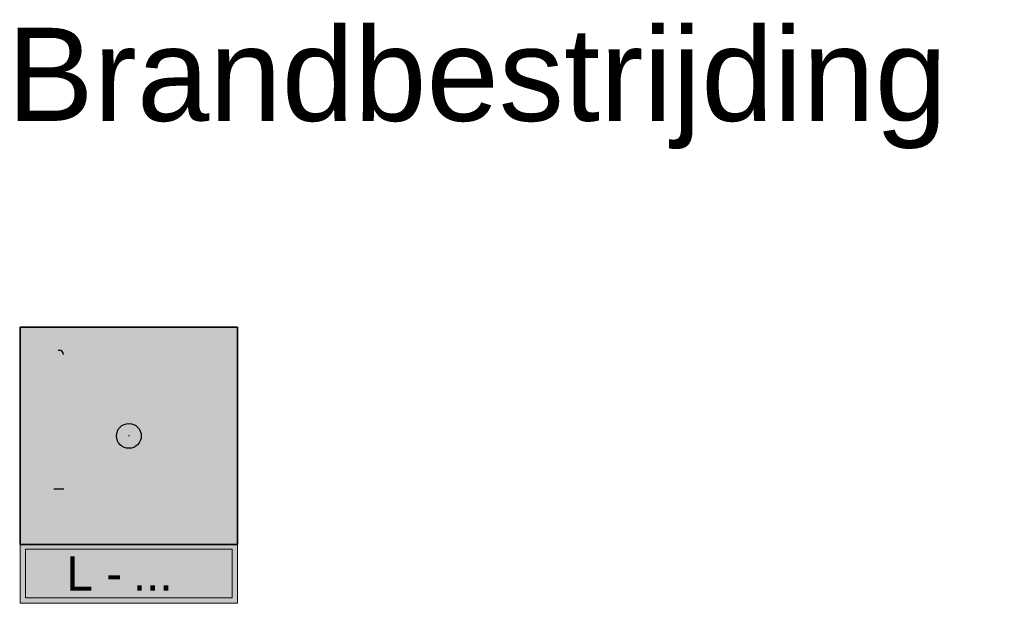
# Model space of a CAD drawing. Header units: millimetres. Extents: x -20879 to 80472, y -12121 to 39016.
# Tile 18 of 63: x -20879 to -17708, y 29477 to 31355. Entities that reach past the tile are written whole.
import ezdxf
from ezdxf.enums import TextEntityAlignment as Align

# ---------------------------------------------------------------- set-up
doc = ezdxf.new("R2010")
doc.units = ezdxf.units.MM
for name, color, linetype in [('DVD-VB-V_TEXT', 7, 'Continuous'), ('FL8222--_BSLH', 7, 'Continuous'), ('RVB-VB-RBI_Tekst', 7, 'Continuous')]:
    doc.layers.add(name, color=color, linetype=linetype)
doc.layers.add('RVB-VB-V_Aanwijslijn', color=7, linetype='Continuous', true_color=0xff0001)
doc.styles.add('DVD_ALG 1.8mm_RE', font='arial.ttf', dxfattribs={"height": 1.8})

# ---------------------------------------------------------------- blocks, each defined once
blk = doc.blocks.new('RVB_BSLH_001_v05_Icon')
at = {"layer": 'FL8222--_BSLH', "true_color": 0xbd3632}
h = blk.add_hatch(color=15, dxfattribs=at)
h.paths.add_polyline_path([(3.499999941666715, 3.498196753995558), (-3.5, 3.498196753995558), (-3.5, -3.5), (3.499999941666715, -3.5)])
h.paths.add_polyline_path([(0.01380324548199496, -1.10210496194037), (-0.1993284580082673, -1.10210496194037), (-0.1993284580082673, 2.958775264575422), (-0.00105400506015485, 2.958775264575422), (0.132788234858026, 2.827447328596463), (0.132788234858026, 1.006380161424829), (0.2418937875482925, 1.006380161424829, -11.93586931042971), (0.24779942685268, 0.8502901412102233), (0.132788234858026, 0.8502901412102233), (0.132788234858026, -0.9509673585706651)], flags=16)
h.paths.add_polyline_path([(1.199661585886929, -1.65643283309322, 0.1216188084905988), (1.631409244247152, -1.964363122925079, 0.05371086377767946), (2.144855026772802, -2.106560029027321, 0.09186446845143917), (2.510413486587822, -2.099116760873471, 0.003575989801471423), (2.868604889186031, -2.022499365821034), (2.868604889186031, -2.774320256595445), (2.446726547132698, -2.771856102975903, -0.0938471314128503), (1.889954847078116, -2.66305228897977, -0.1142096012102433), (1.544871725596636, -2.423114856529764, -0.07084371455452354), (1.366017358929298, -2.158485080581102, -0.0665618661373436)], flags=16)
h.paths.add_polyline_path([(-0.4553683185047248, -0.9162642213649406), (-0.4842291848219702, -0.9162642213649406, -0.4142135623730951), (-0.6297765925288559, -0.770716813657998), (-0.6297765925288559, 2.6175714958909, -0.4142135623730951), (-0.4842291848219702, 2.763118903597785), (-0.4553683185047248, 2.763118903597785, -0.4142135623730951), (-0.3098209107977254, 2.6175714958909), (-0.3098209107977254, -0.770716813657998, -0.4142135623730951)], flags=16)
h.paths.add_polyline_path([(0.630543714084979, -0.872400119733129, -0.1409467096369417), (1.155052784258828, -0.6968101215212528, -0.1866777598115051), (1.823194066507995, -1.025736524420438, 0.0623995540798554), (2.200489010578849, -1.381895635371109, 0.06734179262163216), (2.868604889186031, -1.646550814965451, -0.1940474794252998), (2.262372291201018, -1.872846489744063, -0.1846827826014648), (1.578175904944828, -1.623052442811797, 0.009480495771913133), (1.08089954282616, -1.070269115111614, 0.1122667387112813)], flags=16)
h.paths.add_polyline_path([(-0.9002360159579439, -0.9162642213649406), (-0.929096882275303, -0.9162642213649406, -0.4142135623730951), (-1.074644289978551, -0.770716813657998), (-1.074644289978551, 2.6175714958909, -0.4142135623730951), (-0.929096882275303, 2.763118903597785), (-0.9002360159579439, 2.763118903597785, -0.4142135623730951), (-0.7546886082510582, 2.6175714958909), (-0.7546886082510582, -0.770716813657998, -0.4142135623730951)], flags=16)
h.paths.add_polyline_path([(-1.349119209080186, -0.9162642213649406), (-1.377980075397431, -0.9162642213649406, -0.4142135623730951), (-1.523527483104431, -0.770716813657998), (-1.523527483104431, 2.6175714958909, -0.4142135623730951), (-1.377980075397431, 2.763118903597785), (-1.349119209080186, 2.763118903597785, -0.4142135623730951), (-1.2035718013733, 2.6175714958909), (-1.2035718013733, -0.770716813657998, -0.4142135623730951)], flags=16)
h.paths.add_polyline_path([(-1.798814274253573, -0.9162642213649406), (-1.827675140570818, -0.9162642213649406, -0.4142135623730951), (-1.973222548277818, -0.770716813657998), (-1.973222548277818, 2.6175714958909, -0.4142135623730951), (-1.827675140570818, 2.763118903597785), (-1.798814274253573, 2.763118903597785, -0.4142135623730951), (-1.653266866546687, 2.6175714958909), (-1.653266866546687, -0.770716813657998, -0.4142135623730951)], flags=16)
h.paths.add_polyline_path([(-2.177171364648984, -2.35580293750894), (-2.358126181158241, -2.353318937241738), (-2.417579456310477, -1.976701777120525, -0.2325100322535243), (-2.421808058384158, -1.956015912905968, -0.1307766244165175), (-2.405185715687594, -1.949476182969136), (-2.122646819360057, -1.949503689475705, -0.06558236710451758), (-2.097030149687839, -1.952743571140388)], flags=16)
h.paths.add_polyline_path([(-2.095345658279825, -1.709118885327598), (-2.420042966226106, -1.709118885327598), (-2.421438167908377, 2.617477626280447, -0.4144024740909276), (-2.275890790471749, 2.763118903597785), (-2.24702992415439, 2.763118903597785, -0.4142135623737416), (-2.101482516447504, 2.6175714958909)], flags=16)
h.paths.add_polyline_path([(1.315298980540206, -0.07971746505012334, -0.1347140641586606), (1.199661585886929, 0.6399805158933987, 0.07240769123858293), (1.807088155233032, -0.03768713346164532, 0.1267654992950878), (2.770826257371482, -0.4952321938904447), (2.868604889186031, -0.4964769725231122), (2.868604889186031, -1.273091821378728, -0.1218419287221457), (1.784809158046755, -0.7499799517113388, -0.09222197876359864)], flags=16)
h.paths.add_polyline_path([(0.3474089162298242, 0.8502901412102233), (0.6037249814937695, 0.8502901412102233), (0.6037249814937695, 0.5881392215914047, 0.1216594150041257), (0.7821643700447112, 0.5810263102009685), (0.7821643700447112, 0.8502901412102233), (1.067280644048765, 0.8502901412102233, -0.7691851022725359)], flags=0)
h.paths.add_polyline_path([(-2.536539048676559, -1.104568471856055), (-2.74967075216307, -1.104568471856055), (-2.868655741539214, -0.9534308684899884), (-2.868655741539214, 2.824983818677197), (-2.73481350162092, 2.956311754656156), (-2.536539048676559, 2.956311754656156)], flags=16)
h.paths.add_polyline_path([(1.523189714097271, 0.6795593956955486, -0.04219242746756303), (1.286262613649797, 1.451220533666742, 0.1368720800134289), (1.006644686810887, 1.782636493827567, -0.1116676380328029), (1.311005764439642, 1.770264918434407, -0.1509486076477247), (1.809552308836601, 1.358446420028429, 0.01565862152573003), (2.191839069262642, 0.5713525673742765, 0.1651040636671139), (2.868604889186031, -0.08714803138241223, -0.1993227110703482), (2.152298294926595, -0.0302692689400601, -0.171723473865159)], flags=16)
h.paths.add_polyline_path([(0.3398988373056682, 1.006380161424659, -0.289048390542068), (0.6037249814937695, 1.303528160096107), (0.6037249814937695, 1.006380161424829)], flags=0)
h.paths.add_polyline_path([(0.7821643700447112, 1.006380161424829), (0.7821643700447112, 1.310641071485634, -0.3107609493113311), (1.074790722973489, 1.006380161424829)], flags=0)
h.paths.add_polyline_path([(2.301938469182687, 0.8050915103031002, -0.1381231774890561), (2.061937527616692, 1.401759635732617, -0.09032748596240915), (2.12755514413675, 2.148652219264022, 0.06095395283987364), (2.429375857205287, 1.437629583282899, 0.1875304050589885), (2.868604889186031, 1.045600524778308), (2.868604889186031, 0.2640573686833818, -0.08319406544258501)], flags=16)
at = {"layer": 'FL8222--_BSLH', "true_color": 0xf4f8f4}
h = blk.add_hatch(color=7, dxfattribs=at)
h.paths.add_polyline_path([(-2.536539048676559, 2.956311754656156), (-2.73481350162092, 2.956311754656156), (-2.868655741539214, 2.824983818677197), (-2.868655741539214, -0.9534308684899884), (-2.74967075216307, -1.104568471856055), (-2.536539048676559, -1.104568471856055)])
h.paths.add_polyline_path([(-2.101483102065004, 2.617984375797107, 0.4133829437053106), (-2.24702992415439, 2.763118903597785), (-2.275890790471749, 2.763118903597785, 0.4142135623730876), (-2.421438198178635, 2.6175714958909), (-2.420042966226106, -1.709118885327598), (-2.095345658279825, -1.709118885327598)])
h.paths.add_polyline_path([(-2.098466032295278, -1.959965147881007, 0.2148692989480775), (-2.100320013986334, -1.951939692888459, 0.05434311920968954), (-2.121605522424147, -1.949503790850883), (-2.405185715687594, -1.949476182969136, 0.1307766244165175), (-2.421808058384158, -1.956015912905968, 0.2325100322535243), (-2.417579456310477, -1.976701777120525), (-2.358126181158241, -2.353318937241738), (-2.177171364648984, -2.35580293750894)])
h.paths.add_polyline_path([(-1.653266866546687, 2.6175714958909, 0.4142135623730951), (-1.798814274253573, 2.763118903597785), (-1.827675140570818, 2.763118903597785, 0.4142135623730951), (-1.973222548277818, 2.6175714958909), (-1.973222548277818, -0.770716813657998, 0.4142135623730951), (-1.827675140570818, -0.9162642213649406), (-1.798814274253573, -0.9162642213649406, 0.4142135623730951), (-1.653266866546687, -0.770716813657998)])
h.paths.add_polyline_path([(-1.2035718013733, 2.6175714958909, 0.4142135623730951), (-1.349119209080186, 2.763118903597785), (-1.377980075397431, 2.763118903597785, 0.4142135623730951), (-1.523527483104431, 2.6175714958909), (-1.523527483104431, -0.770716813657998, 0.4142135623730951), (-1.377980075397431, -0.9162642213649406), (-1.349119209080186, -0.9162642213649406, 0.4142135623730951), (-1.2035718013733, -0.770716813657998)])
h.paths.add_polyline_path([(-0.7546886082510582, 2.6175714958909, 0.4142135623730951), (-0.9002360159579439, 2.763118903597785), (-0.929096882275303, 2.763118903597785, 0.4142135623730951), (-1.074644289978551, 2.6175714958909), (-1.074644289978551, -0.770716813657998, 0.4142135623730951), (-0.929096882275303, -0.9162642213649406), (-0.9002360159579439, -0.9162642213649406, 0.4142135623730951), (-0.7546886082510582, -0.770716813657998)])
h.paths.add_polyline_path([(-0.3098209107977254, 2.6175714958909, 0.4142135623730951), (-0.4553683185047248, 2.763118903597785), (-0.4842291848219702, 2.763118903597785, 0.4142135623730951), (-0.6297765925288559, 2.6175714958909), (-0.6297765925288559, -0.770716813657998, 0.4142135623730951), (-0.4842291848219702, -0.9162642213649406), (-0.4553683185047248, -0.9162642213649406, 0.4142135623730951), (-0.3098209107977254, -0.770716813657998)])
h.paths.add_polyline_path([(0.132788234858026, 0.8502901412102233), (0.24779942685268, 0.8502901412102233, 11.93586931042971), (0.2418937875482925, 1.006380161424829), (0.132788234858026, 1.006380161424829), (0.132788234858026, 2.827447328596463), (-0.00105400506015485, 2.958775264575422), (-0.1993284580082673, 2.958775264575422), (-0.1993284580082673, -1.10210496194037), (0.01380324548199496, -1.10210496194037), (0.132788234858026, -0.9509673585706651)])
h.paths.add_polyline_path([(0.3474089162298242, 0.8502901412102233), (0.6037249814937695, 0.8502901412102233), (0.6037249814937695, 0.5881392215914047, 0.1216594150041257), (0.7821643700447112, 0.5810263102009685), (0.7821643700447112, 0.8502901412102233), (1.067280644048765, 0.8502901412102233, -0.7691851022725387)], flags=16)
h.paths.add_polyline_path([(0.3398988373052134, 1.006380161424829, -0.2890483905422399), (0.6037249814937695, 1.303528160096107), (0.6037249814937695, 1.006380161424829)], flags=16)
h.paths.add_polyline_path([(0.7821643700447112, 1.006380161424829), (0.7821643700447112, 1.310641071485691, -0.3107609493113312), (1.074790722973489, 1.006380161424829)], flags=16)
h.paths.add_polyline_path([(2.868604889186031, 1.045600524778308, -0.187530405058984), (2.429375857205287, 1.437629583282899, -0.06095395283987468), (2.12755514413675, 2.148652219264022, 0.09032748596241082), (2.061937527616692, 1.401759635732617, 0.1381231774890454), (2.301938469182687, 0.8050915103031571, 0.08319406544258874), (2.868604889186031, 0.2640573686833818)])
h.paths.add_polyline_path([(2.191839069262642, 0.5713525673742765, -0.01565862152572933), (1.809552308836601, 1.358446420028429, 0.1509486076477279), (1.311005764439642, 1.770264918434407, 0.1116676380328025), (1.006644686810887, 1.782636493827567, -0.1368720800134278), (1.286262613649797, 1.451220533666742, 0.04219242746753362), (1.523189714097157, 0.6795593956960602, 0.17172347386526), (2.152298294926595, -0.0302692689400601, 0.1993227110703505), (2.868604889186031, -0.08714803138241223, -0.1651040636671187)])
h.paths.add_polyline_path([(2.868604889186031, -0.4964769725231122), (2.770826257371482, -0.4952321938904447, -0.1267654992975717), (1.807088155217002, -0.03768713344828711, -0.07240769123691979), (1.199661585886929, 0.6399805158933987, 0.1347140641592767), (1.31529898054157, -0.07971746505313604, 0.09222197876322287), (1.784809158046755, -0.7499799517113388, 0.1218419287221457), (2.868604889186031, -1.273091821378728)])
h.paths.add_polyline_path([(1.823194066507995, -1.025736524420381, 0.186677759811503), (1.155052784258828, -0.6968101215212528, 0.1409467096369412), (0.630543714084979, -0.872400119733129, -0.1122667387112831), (1.08089954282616, -1.070269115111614, -0.00948049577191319), (1.578175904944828, -1.623052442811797, 0.184682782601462), (2.262372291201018, -1.872846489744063, 0.1940474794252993), (2.868604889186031, -1.646550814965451, -0.06734179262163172), (2.200489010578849, -1.381895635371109, -0.06239955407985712)])
h.paths.add_polyline_path([(2.868604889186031, -2.022499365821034, -0.003575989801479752), (2.510413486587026, -2.099116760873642, -0.09186446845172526), (2.14485502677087, -2.10656002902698, -0.05371086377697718), (1.631409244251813, -1.964363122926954, -0.1216188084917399), (1.199661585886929, -1.65643283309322, 0.06656186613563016), (1.366017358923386, -2.158485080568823, 0.07084371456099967), (1.544871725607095, -2.423114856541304, 0.1142096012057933), (1.889954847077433, -2.663052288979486, 0.09384713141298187), (2.446726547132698, -2.771856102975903), (2.868604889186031, -2.774320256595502)])
at = {"layer": 'Defpoints'}
blk.add_lwpolyline([(-3.5, -3.5), (3.5, -3.5), (3.5, 3.5), (-3.5, 3.5)], close=True, dxfattribs=at)
at = {"layer": 'FL8222--_BSLH', "color": 7, "true_color": 0xf4f8f4}
for p, q in [((-2.275890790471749, 2.763118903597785), (-2.24702992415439, 2.763118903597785)), ((-2.420042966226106, -1.709118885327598), (-2.095342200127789, -1.709118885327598))]:
    blk.add_line(p, q, dxfattribs=at)
at = {"layer": 'FL8222--_BSLH', "color": 15, "true_color": 0xbd3632}
blk.add_lwpolyline([(-3.5, 3.498196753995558), (3.499999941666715, 3.498196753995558), (3.499999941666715, -3.5), (-3.5, -3.5)], close=True, dxfattribs=at)
at = {"layer": 'FL8222--_BSLH', "color": 7, "true_color": 0xf4f8f4}
blk.add_arc((-2.24702992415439, 2.6175714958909), 0.1455474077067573, 0, 90, dxfattribs=at)
blk = doc.blocks.new('RVB_BSLH_001_v05')
at = {"layer": 'DVD-VB-V_TEXT', "true_color": 0xbd3632}
h = blk.add_hatch(color=15, dxfattribs=at)
h.dxf.hatch_style = 1
h.paths.add_polyline_path([(3.49999002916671, -3.5), (-3.49998997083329, -3.5), (-3.49998997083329, -5.388032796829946), (3.49999002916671, -5.388032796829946)])
h.paths.add_polyline_path([(-3.324909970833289, -3.642292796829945), (3.324910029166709, -3.642292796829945), (3.324910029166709, -5.217292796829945), (-3.324909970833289, -5.217292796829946)], flags=16)
at = {"layer": 'DVD-VB-V_TEXT', "true_color": 0xf4f8f4}
h = blk.add_hatch(color=7, dxfattribs=at)
h.dxf.hatch_style = 1
h.paths.add_polyline_path([(3.324910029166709, -3.642292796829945), (-3.324909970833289, -3.642292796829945), (-3.324909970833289, -5.217292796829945), (3.324910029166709, -5.217292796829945)])
at = {"layer": 'RVB-VB-V_Aanwijslijn'}
h = blk.add_hatch(color=256, dxfattribs=at)
h.dxf.hatch_style = 1
edge = h.paths.add_edge_path()
edge.add_arc((0, 0), 0.4, 0, 360)
at = {"layer": 'Defpoints'}
for points in [[(-0.01081208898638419, 0.007751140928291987), (0.01081208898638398, 0.007751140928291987)], [(-1.110223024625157e-16, 0.01657545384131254), (-1.040834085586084e-16, 0.007751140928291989)]]:
    blk.add_lwpolyline(points, dxfattribs=at)
at = {"layer": 'DVD-VB-V_TEXT', "color": 15, "linetype": 'Continuous', "lineweight": 0, "true_color": 0xbd3632}
for points in [[(-3.49998997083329, -3.5), (3.49999002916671, -3.5), (3.49999002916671, -5.388032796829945), (-3.49998997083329, -5.388032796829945)], [(-3.324909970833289, -3.642292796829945), (3.324910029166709, -3.642292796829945), (3.324910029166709, -5.217292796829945), (-3.324909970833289, -5.217292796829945)]]:
    blk.add_lwpolyline(points, close=True, dxfattribs=at)
at = {"layer": 'RVB-VB-V_Aanwijslijn'}
blk.add_line((0, 0.01033485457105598), (0, 0), dxfattribs=at)
blk.add_circle((0, 0), 0.4, dxfattribs=at)
blk.add_blockref('RVB_BSLH_001_v05_Icon', (5.833335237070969e-08, 0))
at = {"layer": 'DVD-VB-V_TEXT', "color": 250, "true_color": 0x2e3032, "insert": (-0.2178657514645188, -4.429792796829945), "char_height": 1.1, "attachment_point": 6, "style": 'DVD_ALG 1.8mm_RE'}
blk.add_mtext_dynamic_manual_height_columns('L - ', width=3.277630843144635, gutter_width=7.5, heights=[0], dxfattribs=at)
at = {"layer": 'DVD-VB-V_TEXT', "lineweight": 5, "style": 'DVD_ALG 1.8mm_RE', "flags": 1}
for tag, p in [('$COMPID', (8.116369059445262, 7.27978412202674)), ('$RUIMTECODE', (8.120812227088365, 5.039125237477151)), ('$FABRIKANT', (8.125255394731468, 2.798466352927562)), ('$BOUWJAAR', (8.129698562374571, 0.5578074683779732)), ('$NADERE_LOCATIEBEPALING', (8.13414173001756, -1.682851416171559))]:
    blk.add_attdef(tag, p, '', height=1.4, dxfattribs=at)
at = {"layer": 'DVD-VB-V_TEXT', "color": 250, "lineweight": 5, "true_color": 0x2e3032, "style": 'DVD_ALG 1.8mm_RE'}
blk.add_attdef('$SLANGLENGTE', text='', height=1.1, dxfattribs=at).set_placement((0.1291772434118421, -4.429792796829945), align=Align.MIDDLE_LEFT)
at = {"layer": 'RVB-VB-RBI_Tekst', "color": 7, "lineweight": 5, "true_color": 0xf4f8f4, "style": 'DVD_ALG 1.8mm_RE'}
blk.add_attdef('$BI_CODE', text='', height=1, dxfattribs=at).set_placement((3.101023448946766, 2.103299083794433), align=Align.RIGHT)

msp = doc.modelspace()

# ---------------------------------------------------------------- block references
at = {"lineweight": 0, "xscale": 100, "yscale": 100, "zscale": 100}
msp.add_blockref('RVB_BSLH_001_v05', (-20527.09775856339, 30015.4037488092), dxfattribs=at).add_auto_attribs({'$SLANGLENGTE': '...'})

# ---------------------------------------------------------------- texts
at = {"layer": 'DVD-VB-V_TEXT', "color": 7, "style": 'DVD_ALG 1.8mm_RE'}
msp.add_text('Brandbestrijding', height=300, dxfattribs=at).set_placement((-20920.01630164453, 31029.19488479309))

doc.saveas('drawing.dxf')
